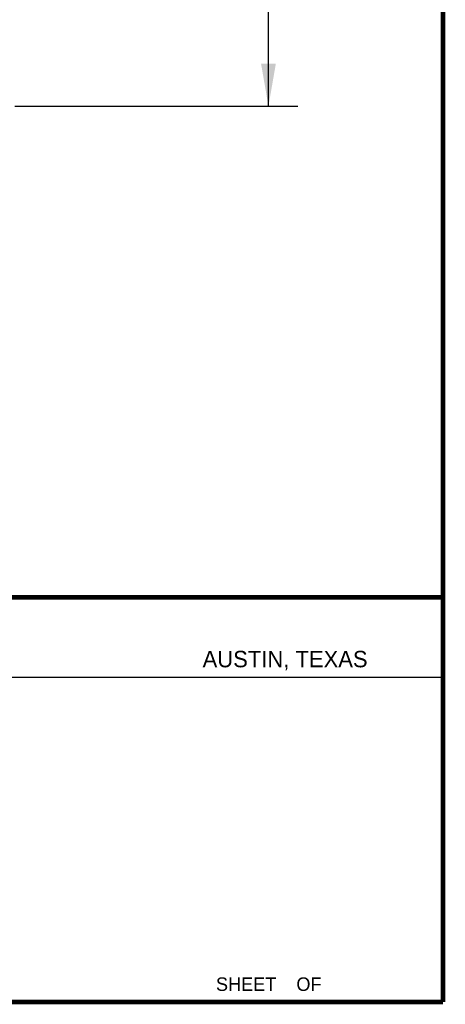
# Model space of a CAD drawing. Header units: inches. Extents: x 0.2 to 16.8, y 0.2 to 10.8.
# Tile 10 of 11: x 15 to 16.8, y 0.2 to 4.4. Entities that reach past the tile are written whole.
import ezdxf

# ---------------------------------------------------------------- set-up
doc = ezdxf.new("R2010")
doc.units = ezdxf.units.IN
doc.header["$LTSCALE"] = 0.935
doc.header["$MEASUREMENT"] = 0
doc.layers.get('0').update_dxf_attribs({"linetype": 'CONTINUOUS'})
doc.layers.add('DIMENSIONS', color=7, linetype='CONTINUOUS')
doc.styles.get("Standard").update_dxf_attribs({"font": 'txt', "width": 0.8})
doc.styles.add('TEXTSTYLE_2', font='txt')
doc.dimstyles.new('DIMSTYLE_1', dxfattribs={"dimtxt": 0.125, "dimasz": 0.18, "dimexe": 0.18, "dimexo": 0.0625, "dimgap": 0.09, "dimtad": 0, "dimtih": 1, "dimtoh": 1, "dimdec": 3, "dimzin": 4, "dimdsep": 46, "dimtxsty": 'STANDARD', "dimblk": '_FILLED', "dimblk1": '_FILLED', "dimblk2": '_FILLED', "dimcen": 0.09, "dimadec": 0, "dimazin": 0, "dimtp": 0.01, "dimtm": 0.01, "dimtfac": 1, "dimtdec": 3, "dimtofl": 0, "dimtmove": 0, "dimatfit": 3, "dimldrblk": '_FILLED', "dimfxl": 1, "dimtolj": 1, "dimtzin": 4, "dimarcsym": 0})

# ---------------------------------------------------------------- blocks, each defined once
blk = doc.blocks.new('_FILLED')
at = {"color": 0, "linetype": 'BYBLOCK'}
blk.add_solid([(0, 0), (-1, 0.174), (-1, -0.174)], dxfattribs=at)
blk = doc.blocks.new('*D0')
at = {"layer": 'DIMENSIONS', "color": 2, "linetype": 'CONTINUOUS'}
for p, q in [((14.9373, 7.9854), (16.1364, 7.9854)), ((16.0114, 7.9854), (16.0114, 6.1419)), ((16.0114, 4.0484), (16.0114, 5.8919)), ((14.9373, 4.0484), (16.1364, 4.0484))]:
    blk.add_line(p, q, dxfattribs=at)
at = {"layer": 'DIMENSIONS', "color": 2, "linetype": 'CONTINUOUS', "xscale": 0.18, "yscale": 0.18, "zscale": 0.18}
for p, rotation in [((16.0114, 7.9854), 90), ((16.0114, 4.0484), 270)]:
    blk.add_blockref('_FILLED', p, dxfattribs=dict(at, rotation=rotation))
at = {"layer": 'DIMENSIONS', "color": 2, "linetype": 'CONTINUOUS', "insert": (16.0114, 6.0794), "char_height": 0.125, "width": 1.125, "attachment_point": 2, "line_spacing_factor": 0.9}
blk.add_mtext('3.937{\\Ftxt.shx;\\W1.000000;\\H0.125000; }[100]', dxfattribs=at)

msp = doc.modelspace()

# ---------------------------------------------------------------- linework, layer by layer
at = {"color": 2, "linetype": 'CONTINUOUS'}
msp.add_line((13.0653, 1.6329), (16.75, 1.6329), dxfattribs=at)
at = {"color": 7, "linetype": 'CONTINUOUS', "const_width": 0.02}
for points in [[(16.75, 0.2586), (16.75, 10.7586)], [(11.4718, 1.9702), (16.75, 1.9707)], [(0.25, 0.2586), (16.75, 0.2586)]]:
    msp.add_lwpolyline(points, dxfattribs=at)

# ---------------------------------------------------------------- texts
at = {"color": 2, "linetype": 'CONTINUOUS', "attachment_point": 1, "line_spacing_factor": 0.9, "style": 'TEXTSTYLE_2'}
for s, insert, char_height, width in [('AUSTIN, TEXAS', (15.7327, 1.7441), 0.069617, 0.905021), ('SHEET    OF', (15.7892, 0.3625), 0.057262, 0.629882)]:
    msp.add_mtext(s, dxfattribs=dict(at, insert=insert, char_height=char_height, width=width))

# ---------------------------------------------------------------- dimensions: what is measured, and where the dimension line sits
at = {"layer": 'DIMENSIONS', "color": 2, "linetype": 'CONTINUOUS'}
dim = msp.add_linear_dim(base=(16.0114, 7.9854), p1=(14.9373, 4.0484), p2=(14.9373, 7.9854), angle=90, dimstyle='DIMSTYLE_1', dxfattribs=at)
dim.commit()
dim.dimension.update_dxf_attribs({"geometry": '*D0', "text_midpoint": (15.8614, 6.0169), "dimtype": 160})

doc.saveas('drawing.dxf')
